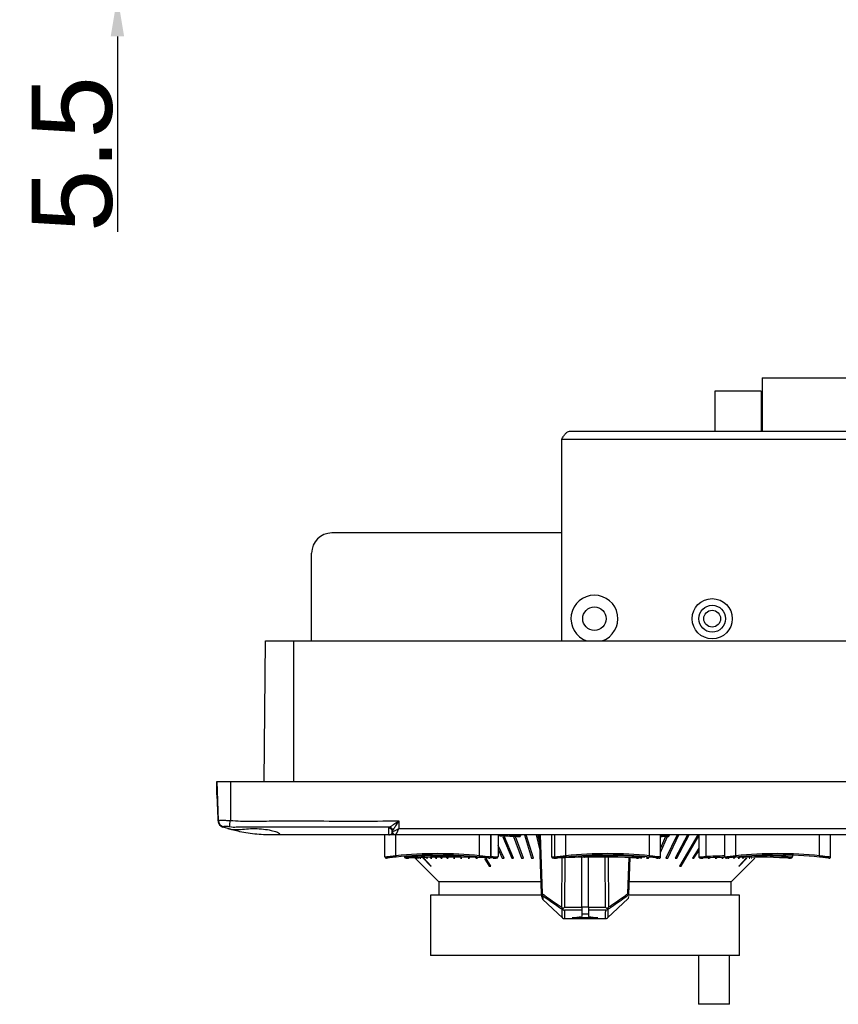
# Model space of a CAD drawing. Header units: millimetres. Extents: x 7146 to 9108, y -1574 to -663.
# Tile 1 of 256: x 7190 to 7313, y -1574 to -1427. Entities that reach past the tile are written whole.
import ezdxf

# ---------------------------------------------------------------- set-up
doc = ezdxf.new("R2010")
doc.units = ezdxf.units.MM
doc.header["$LTSCALE"] = 3
doc.header["$PDSIZE"] = -1
doc.styles.get("Standard").update_dxf_attribs({"font": 'arial.ttf', "height": 12})
doc.dimstyles.new('ISO-25', dxfattribs={"dimtxt": 12, "dimasz": 6, "dimexe": 0.5, "dimexo": 0.625, "dimtad": 1, "dimdec": 1, "dimdsep": 46, "dimtxsty": 'Standard', "dimcen": 0, "dimclrd": 256, "dimclre": 256, "dimadec": 0, "dimazin": 0, "dimtfac": 1, "dimtdec": 1, "dimtmove": 0, "dimatfit": 3, "dimfxl": 1, "dimlwd": 30, "dimlwe": 30, "dimarcsym": 0})

# ---------------------------------------------------------------- blocks, each defined once
blk = doc.blocks.new('*D254')
at = {"lineweight": 30}
for p, q in [((7205.06, -1411.62), (7205.06, -1405.62)), ((7224.81, -1417.62), (7204.56, -1417.62)), ((7205.06, -1417.62), (7205.06, -1423.12)), ((7221.31, -1423.12), (7204.56, -1423.12)), ((7205.06, -1429.12), (7205.06, -1458.31))]:
    blk.add_line(p, q, dxfattribs=at)
for points in [[(7204.06, -1411.62), (7206.06, -1411.62), (7205.06, -1417.62)], [(7204.06, -1429.12), (7206.06, -1429.12), (7205.06, -1423.12)]]:
    blk.add_solid(points)
at = {"layer": 'Defpoints', "color": 0}
for p in [(7225.44, -1417.62), (7205.06, -1423.12), (7221.94, -1423.12)]:
    blk.add_point(p, dxfattribs=at)
at = {"color": 0, "insert": (7198.33, -1446.71), "char_height": 12, "attachment_point": 5, "rotation": 90}
blk.add_mtext('5.5', dxfattribs=at)

msp = doc.modelspace()

# ---------------------------------------------------------------- linework, layer by layer
at = {"linetype": 'Continuous', "lineweight": 30}
for p, q in [((7301.39, -1480.11), (7301.39, -1488.11)), ((7301.39, -1480.11), (7317.49, -1480.11)), ((7294.34, -1482.11), (7294.34, -1488.11)), ((7301.24, -1482.11), (7294.34, -1482.11)), ((7301.24, -1482.11), (7301.24, -1488.11)), ((7272.64, -1488.11), (7457.24, -1488.11)), ((7271.44, -1489.31), (7458.44, -1489.31)), ((7271.44, -1489.31), (7271.44, -1519.41)), ((7271.44, -1503.31), (7237.09, -1503.31)), ((7234.09, -1519.41), (7234.09, -1506.31)), ((7226.98, -1540.41), (7227.17, -1519.41)), ((7227.17, -1519.41), (7231.44, -1519.41)), ((7231.44, -1519.41), (7498.44, -1519.41)), ((7231.44, -1540.41), (7231.44, -1519.41)), ((7219.94, -1542.41), (7219.94, -1540.41)), ((7219.94, -1540.41), (7221.94, -1540.41)), ((7219.94, -1540.41), (7220.14, -1546.26)), ((7221.94, -1540.41), (7507.94, -1540.41)), ((7221.94, -1540.41), (7221.94, -1546.26)), ((7219.94, -1542.41), (7220.06, -1545.94)), ((7221.97, -1547.57), (7220.82, -1547.23)), ((7245.64, -1547.4), (7245.73, -1547.23)), ((7247.14, -1546.32), (7247.14, -1547.45)), ((7229.94, -1548.41), (7227.94, -1548.41)), ((7245.64, -1548.41), (7229.94, -1548.41)), ((7245.04, -1551.69), (7245.04, -1548.41)), ((7246.2, -1547.7), (7246.14, -1547.88)), ((7246.14, -1547.91), (7246.14, -1547.88)), ((7246.14, -1547.88), (7246.14, -1547.91)), ((7350.64, -1548.41), (7246.64, -1548.41)), ((7246.69, -1551.52), (7246.69, -1548.41)), ((7247.14, -1547.45), (7350.14, -1547.45)), ((7259.19, -1551.52), (7259.19, -1548.41)), ((7260.84, -1551.69), (7260.84, -1548.41)), ((7260.89, -1551.65), (7260.89, -1548.41)), ((7261.94, -1548.41), (7261.94, -1551.65)), ((7262.65, -1548.72), (7264, -1551.89)), ((7264.27, -1551.89), (7262.92, -1548.72)), ((7263.57, -1548.41), (7264.29, -1548.45)), ((7264.26, -1548.65), (7265.46, -1551.89)), ((7264.29, -1548.45), (7264.29, -1548.41)), ((7265.74, -1551.89), (7264.55, -1548.66)), ((7265.34, -1548.41), (7265.34, -1548.45)), ((7265.88, -1548.41), (7266.95, -1551.89)), ((7267.24, -1551.89), (7266.16, -1548.41)), ((7267.62, -1548.41), (7268.23, -1550.89)), ((7268.19, -1549.53), (7267.91, -1548.41)), ((7268.45, -1557.17), (7268.15, -1548.41)), ((7268.23, -1548.41), (7268.53, -1557.17)), ((7269.94, -1548.41), (7269.94, -1551.65)), ((7270.44, -1551.69), (7270.44, -1548.41)), ((7272.09, -1551.52), (7272.09, -1548.41)), ((7284.59, -1551.52), (7284.59, -1548.41)), ((7286.24, -1551.69), (7286.24, -1548.41)), ((7286.24, -1548.43), (7286.49, -1548.45)), ((7286.24, -1548.63), (7286.48, -1548.65)), ((7286.98, -1548.66), (7286.24, -1550.4)), ((7286.24, -1551.04), (7287.25, -1548.66)), ((7286.49, -1548.45), (7286.49, -1548.41)), ((7288.7, -1548.41), (7287.03, -1551.89)), ((7287.29, -1551.89), (7288.97, -1548.41)), ((7287.54, -1548.41), (7287.54, -1548.45)), ((7290.27, -1548.41), (7288.4, -1551.89)), ((7288.66, -1551.89), (7290.52, -1548.41)), ((7291.77, -1548.41), (7289.04, -1553.07)), ((7289.28, -1553.07), (7291.94, -1548.55)), ((7291.94, -1548.41), (7291.94, -1551.65)), ((7292.99, -1548.41), (7292.99, -1551.65)), ((7295.84, -1551.69), (7295.84, -1548.41)), ((7297.49, -1551.52), (7297.49, -1548.41)), ((7309.99, -1551.52), (7309.99, -1548.41)), ((7311.64, -1551.69), (7311.64, -1548.41)), ((7262.85, -1551.89), (7261.94, -1550)), ((7247.94, -1551.61), (7247.94, -1551.65)), ((7248.99, -1551.54), (7248.99, -1551.65)), ((7253.03, -1551.41), (7253.03, -1551.52)), ((7253.17, -1551.57), (7253.44, -1551.89)), ((7253.6, -1551.89), (7253.33, -1551.58)), ((7254.09, -1551.6), (7254.32, -1551.89)), ((7254.5, -1551.89), (7254.27, -1551.6)), ((7261.94, -1550.55), (7262.58, -1551.89)), ((7274.63, -1551.52), (7275.03, -1551.52)), ((7275.03, -1551.5), (7275.03, -1551.52)), ((7282.89, -1551.65), (7282.89, -1551.58)), ((7291.94, -1550.41), (7290.99, -1551.89)), ((7291.22, -1551.89), (7291.94, -1550.77)), ((7297.96, -1551.89), (7298.15, -1551.68)), ((7298.71, -1551.63), (7298.47, -1551.89)), ((7298.58, -1551.89), (7298.83, -1551.62)), ((7304.89, -1551.65), (7304.89, -1551.42)), ((7305.94, -1551.45), (7305.94, -1551.65)), ((7249.57, -1551.89), (7253.09, -1555.41)), ((7249.57, -1551.89), (7249.57, -1551.89)), ((7249.61, -1551.89), (7249.63, -1551.89)), ((7249.75, -1551.89), (7249.79, -1551.89)), ((7249.82, -1551.72), (7249.99, -1551.89)), ((7250.05, -1551.89), (7249.87, -1551.72)), ((7249.99, -1551.89), (7250.05, -1551.89)), ((7250.16, -1551.72), (7250.33, -1551.89)), ((7250.4, -1551.89), (7250.23, -1551.72)), ((7250.33, -1551.89), (7250.4, -1551.89)), ((7250.72, -1551.85), (7251.88, -1553.07)), ((7251.97, -1553.07), (7250.81, -1551.85)), ((7251.13, -1551.72), (7251.29, -1551.89)), ((7251.4, -1551.89), (7251.24, -1551.72)), ((7251.29, -1551.89), (7251.4, -1551.89)), ((7251.76, -1551.72), (7251.92, -1551.89)), ((7251.88, -1553.07), (7251.97, -1553.07)), ((7252.05, -1551.89), (7251.89, -1551.72)), ((7251.92, -1551.89), (7252.05, -1551.89)), ((7252.48, -1551.72), (7252.63, -1551.89)), ((7252.78, -1551.89), (7252.63, -1551.72)), ((7252.63, -1551.89), (7252.78, -1551.89)), ((7253.44, -1551.89), (7253.6, -1551.89)), ((7254.32, -1551.89), (7254.5, -1551.89)), ((7255.29, -1551.89), (7255.49, -1551.89)), ((7256.34, -1551.89), (7256.55, -1551.89)), ((7257.46, -1551.89), (7257.68, -1551.89)), ((7257.68, -1551.89), (7257.54, -1551.68)), ((7258.53, -1551.71), (7258.65, -1551.89)), ((7258.65, -1551.89), (7258.88, -1551.89)), ((7258.88, -1551.89), (7258.77, -1551.71)), ((7259.92, -1551.93), (7260.59, -1553.07)), ((7260.84, -1553.07), (7260.17, -1551.93)), ((7260.59, -1553.07), (7260.84, -1553.07)), ((7261.22, -1551.89), (7261.47, -1551.89)), ((7262.58, -1551.89), (7262.85, -1551.89)), ((7264, -1551.89), (7264.27, -1551.89)), ((7265.46, -1551.89), (7265.74, -1551.89)), ((7266.95, -1551.89), (7267.24, -1551.89)), ((7271, -1551.85), (7271, -1551.85)), ((7271.45, -1559.2), (7271.5, -1551.82)), ((7271.92, -1551.8), (7271.87, -1559.2)), ((7274.44, -1559.2), (7274.44, -1551.73)), ((7275.44, -1559.2), (7275.44, -1551.71)), ((7278.01, -1559.2), (7277.96, -1551.71)), ((7278.38, -1551.71), (7278.43, -1559.2)), ((7281.34, -1557.17), (7281.53, -1551.79)), ((7281.61, -1551.79), (7281.42, -1557.35)), ((7282.63, -1551.89), (7282.92, -1551.89)), ((7282.92, -1551.89), (7282.93, -1551.85)), ((7284.2, -1551.71), (7284.14, -1551.89)), ((7284.14, -1551.89), (7284.42, -1551.89)), ((7284.42, -1551.89), (7284.48, -1551.72)), ((7285.6, -1551.89), (7285.87, -1551.89)), ((7287.03, -1551.89), (7287.29, -1551.89)), ((7288.4, -1551.89), (7288.66, -1551.89)), ((7289.04, -1553.07), (7289.28, -1553.07)), ((7290.99, -1551.89), (7291.22, -1551.89)), ((7292.19, -1551.89), (7292.41, -1551.89)), ((7293.33, -1551.89), (7293.53, -1551.89)), ((7294.52, -1551.72), (7294.39, -1551.89)), ((7294.39, -1551.89), (7294.58, -1551.89)), ((7294.58, -1551.89), (7294.71, -1551.72)), ((7295.51, -1551.72), (7295.37, -1551.89)), ((7295.37, -1551.89), (7295.55, -1551.89)), ((7295.55, -1551.89), (7295.69, -1551.72)), ((7296.28, -1551.89), (7296.44, -1551.89)), ((7296.79, -1555.41), (7300.31, -1551.89)), ((7297.22, -1551.75), (7297.1, -1551.89)), ((7297.1, -1551.89), (7297.24, -1551.89)), ((7297.24, -1551.89), (7297.38, -1551.74)), ((7298.02, -1551.69), (7297.83, -1551.89)), ((7297.83, -1551.89), (7297.96, -1551.89)), ((7299.04, -1551.87), (7297.9, -1553.07)), ((7297.9, -1553.07), (7297.99, -1553.07)), ((7297.99, -1553.07), (7299.13, -1551.87)), ((7298.47, -1551.89), (7298.58, -1551.89)), ((7299.47, -1551.89), (7299.55, -1551.89)), ((7299.83, -1551.89), (7299.88, -1551.89)), ((7300.09, -1551.89), (7300.12, -1551.89)), ((7300.25, -1551.89), (7300.27, -1551.89)), ((7300.31, -1551.89), (7300.31, -1551.89)), ((7253.09, -1555.41), (7253.09, -1557.41)), ((7268.39, -1555.41), (7253.09, -1555.41)), ((7296.79, -1555.41), (7281.48, -1555.41)), ((7296.79, -1557.41), (7296.79, -1555.41)), ((7251.84, -1557.41), (7251.84, -1566.41)), ((7268.41, -1557.41), (7251.84, -1557.41)), ((7268.47, -1557.68), (7268.45, -1557.17)), ((7268.61, -1557.51), (7268.63, -1558.04)), ((7281.42, -1557.35), (7281.41, -1557.4)), ((7298.04, -1557.41), (7281.44, -1557.41)), ((7298.04, -1566.41), (7298.04, -1557.41)), ((7268.61, -1558.04), (7271.57, -1560.79)), ((7278.31, -1560.8), (7281.4, -1557.91)), ((7281.41, -1557.61), (7281.4, -1557.89)), ((7274.44, -1559.65), (7271.85, -1559.65)), ((7271.87, -1559.2), (7274.44, -1559.2)), ((7274.44, -1559.17), (7275.44, -1559.17)), ((7274.44, -1559.2), (7274.44, -1559.65)), ((7274.44, -1559.65), (7274.44, -1560.59)), ((7275.44, -1560.27), (7274.44, -1560.27)), ((7275.44, -1559.2), (7278.01, -1559.2)), ((7275.44, -1559.2), (7275.44, -1559.65)), ((7278.03, -1559.65), (7275.44, -1559.65)), ((7275.44, -1559.65), (7275.44, -1560.59)), ((7271.89, -1560.91), (7277.98, -1560.91)), ((7273, -1560.77), (7276.87, -1560.77)), ((7298.04, -1566.41), (7251.84, -1566.41)), ((7291.87, -1566.41), (7291.87, -1573.71)), ((7296.54, -1573.71), (7296.54, -1566.41)), ((7296.54, -1573.71), (7291.87, -1573.71))]:
    msp.add_line(p, q, dxfattribs=at)
at = {"linetype": 'Continuous', "lineweight": 30, "flags": 128}
for points in [[(7220.82, -1547.23), (7220.82, -1547.23), (7220.82, -1547.23), (7220.82, -1547.23), (7220.82, -1547.23), (7220.82, -1547.23)], [(7245.73, -1547.23), (7244.14, -1547.23), (7236.14, -1547.23), (7222.83, -1547.23), (7222.83, -1547.23)], [(7264.29, -1548.45), (7264.29, -1548.49), (7264.28, -1548.52), (7264.28, -1548.56), (7264.28, -1548.59), (7264.28, -1548.62), (7264.28, -1548.63), (7264.28, -1548.64), (7264.28, -1548.65)], [(7286.49, -1548.45), (7286.49, -1548.49), (7286.48, -1548.52), (7286.48, -1548.56), (7286.48, -1548.59), (7286.48, -1548.62), (7286.48, -1548.63), (7286.48, -1548.64), (7286.48, -1548.65)], [(7246.69, -1551.52), (7246.69, -1551.56), (7246.69, -1551.6), (7246.7, -1551.64), (7246.7, -1551.67), (7246.7, -1551.69), (7246.71, -1551.71), (7246.71, -1551.72), (7246.71, -1551.72)], [(7248.99, -1551.65), (7248.99, -1551.69), (7248.99, -1551.72), (7248.99, -1551.76), (7248.99, -1551.79), (7249, -1551.82), (7249, -1551.83), (7249, -1551.84), (7249, -1551.85)], [(7259.19, -1551.52), (7259.18, -1551.56), (7259.18, -1551.6), (7259.18, -1551.64), (7259.17, -1551.67), (7259.17, -1551.69), (7259.17, -1551.71), (7259.17, -1551.72), (7259.17, -1551.72)], [(7260.89, -1551.65), (7260.89, -1551.69), (7260.88, -1551.72), (7260.88, -1551.76), (7260.88, -1551.79), (7260.88, -1551.82), (7260.88, -1551.83), (7260.88, -1551.84), (7260.88, -1551.85)], [(7272.09, -1551.52), (7272.09, -1551.56), (7272.09, -1551.6), (7272.1, -1551.64), (7272.1, -1551.67), (7272.1, -1551.69), (7272.11, -1551.71), (7272.11, -1551.72), (7272.11, -1551.72)], [(7282.89, -1551.65), (7282.89, -1551.69), (7282.88, -1551.72), (7282.88, -1551.76), (7282.88, -1551.79), (7282.88, -1551.82), (7282.88, -1551.83), (7282.88, -1551.84), (7282.88, -1551.85)], [(7284.59, -1551.52), (7284.58, -1551.56), (7284.58, -1551.6), (7284.58, -1551.64), (7284.57, -1551.67), (7284.57, -1551.69), (7284.57, -1551.71), (7284.57, -1551.72), (7284.57, -1551.72)], [(7292.99, -1551.65), (7292.99, -1551.69), (7292.99, -1551.72), (7292.99, -1551.76), (7292.99, -1551.79), (7293, -1551.82), (7293, -1551.83), (7293, -1551.84), (7293, -1551.85)], [(7297.49, -1551.52), (7297.49, -1551.56), (7297.49, -1551.6), (7297.5, -1551.64), (7297.5, -1551.67), (7297.5, -1551.69), (7297.51, -1551.71), (7297.51, -1551.72), (7297.51, -1551.72)], [(7304.89, -1551.65), (7304.89, -1551.69), (7304.88, -1551.72), (7304.88, -1551.76), (7304.88, -1551.79), (7304.88, -1551.82), (7304.88, -1551.83), (7304.88, -1551.84), (7304.88, -1551.85)], [(7309.99, -1551.52), (7309.98, -1551.56), (7309.98, -1551.6), (7309.98, -1551.64), (7309.97, -1551.67), (7309.97, -1551.69), (7309.97, -1551.71), (7309.97, -1551.72), (7309.97, -1551.72)]]:
    msp.add_lwpolyline(points, dxfattribs=at)
at = {"linetype": 'Continuous', "lineweight": 30}
for centre, radius in [((7293.94, -1516.11), 3), ((7276.34, -1516.11), 1.75), ((7293.94, -1516.11), 2), ((7293.94, -1516.11), 1.25)]:
    msp.add_circle(centre, radius, dxfattribs=at)
for centre, radius, start, end in [((7237.09, -1506.31), 3, 90, 180), ((7276.34, -1516.11), 3.5, 289.463, 250.537), ((7221.05, -1545.9), 0.99, 182.0147, 202.331), ((7221.06, -1545.96), 1, 182, 201.4551), ((7221.14, -1546.22), 0.995, 182.1229, 257.4414), ((7221.14, -1546.29), 1, 182, 251.2006), ((7127.74, -1535.67), 94.79, 353.017, 353.5855), ((7245.66, -1547.77), 0.543, 7.4953, 82.5385), ((7245.65, -1547.89), 0.489, 1.3505, 91.2914), ((7246.64, -1547.91), 0.5, 180.0526, 269.9816), ((7246.64, -1547.91), 0.5, 180, 270), ((7258.34, -1671.03), 122.52, 87.2211, 88.3163), ((7252.94, -1614.07), 62.86, 84.2938, 95.7062), ((7252.94, -1614.07), 62.66, 84.2938, 95.7062), ((7248.14, -1551.65), 0.2, 180.0428, 227.7766), ((7254.94, -1674.23), 122.72, 90.8915, 92.7789), ((7254.94, -1674.23), 122.72, 89.3041, 90.8915), ((7278.34, -1614.07), 62.86, 84.2938, 95.7062), ((7278.34, -1614.07), 62.66, 84.2938, 95.7062), ((7276.94, -1674.23), 122.72, 87.2211, 90.8915), ((7292.14, -1551.65), 0.2, 180.0428, 227.7766), ((7298.94, -1674.23), 122.72, 91.4474, 92.7789), ((7303.74, -1614.07), 62.86, 84.2938, 95.7062), ((7303.74, -1614.07), 62.66, 84.2938, 95.7062), ((7298.94, -1674.23), 122.72, 87.2211, 89.3741), ((7245.24, -1551.69), 0.2, 180, 277.0361), ((7254.94, -1674.23), 122.52, 90.9888, 92.7789), ((7254.94, -1674.23), 122.52, 87.3539, 90.9888), ((7260.64, -1551.69), 0.2, 262.9639, 0), ((7270.64, -1551.69), 0.2, 180, 277.0361), ((7276.94, -1674.23), 122.52, 90.9888, 92.7789), ((7276.94, -1674.23), 122.52, 87.2211, 90.9888), ((7286.04, -1551.69), 0.2, 262.9639, 0), ((7298.94, -1674.23), 122.52, 91.4463, 92.7789), ((7296.04, -1551.69), 0.2, 180, 277.0361), ((7298.94, -1674.23), 122.52, 87.2211, 90.5946), ((7311.44, -1551.69), 0.2, 262.9639, 0), ((7268.49, -1556.32), 0.854, 267.2892, 272.7108), ((7268.95, -1557.15), 0.493, 182.0502, 227.3386), ((7268.92, -1557.26), 0.395, 166.1357, 219.3066), ((7268.97, -1557.69), 0.5, 182, 225.2555), ((7271.89, -1560.41), 0.5, 226.9736, 270.0011), ((7277.98, -1560.41), 0.5, 269.9722, 312.9905)]:
    msp.add_arc(centre, radius, start, end, dxfattribs=at)
for centre, major_axis, ratio, start_param, end_param in [((7247.14, -1547.41), (1, 0.5), 0.027921, 3.162535, 4.698424), ((7247.14, -1547.91), (1, 0), 0.01745, 3.141593, 3.176499), ((7247.14, -1547.41), (0.5, 1), 0.013963, 3.148571, 4.684461), ((7271.87, -1559.17), (0.503, 0.5), 0.036975, 4.086389, 4.675669), ((7278.01, -1559.17), (0.503, -0.5), 0.036975, 4.749109, 5.338389), ((7270.22, -1500.05), (0, 60.86), 0.673462, 3.209424, 3.244542), ((7279.65, -1500.05), (0, 60.86), 0.673462, 3.038643, 3.073761)]:
    msp.add_ellipse(centre, major_axis=major_axis, ratio=ratio, start_param=start_param, end_param=end_param, dxfattribs=at)
for points, knots in [([(7271.44, -1489.31), (7271.54, -1489.16), (7271.74, -1488.84), (7272.04, -1488.44), (7272.34, -1488.17), (7272.54, -1488.13), (7272.64, -1488.11)], [0, 0, 0, 0, 0.249999, 0.500002, 0.750001, 1, 1, 1, 1]), ([(7220.14, -1546.26), (7220.16, -1546.25), (7220.2, -1546.23), (7220.5, -1546.22), (7220.95, -1546.22), (7221.45, -1546.24), (7221.79, -1546.25), (7221.94, -1546.26)], [0, 0, 0, 0, 0.2118294, 0.424125, 0.6360012, 0.8475679, 1, 1, 1, 1]), ([(7220.82, -1547.23), (7220.72, -1547.19), (7220.51, -1547.09), (7220.29, -1546.83), (7220.17, -1546.56), (7220.15, -1546.39), (7220.14, -1546.32)], [0, 0, 0, 0, 0.278808, 0.55761, 0.836408, 1, 1, 1, 1]), ([(7220.92, -1547.19), (7220.9, -1547.21), (7220.89, -1547.23), (7220.82, -1547.23), (7220.82, -1547.23)], [0, 0, 0, 0, 0.999939, 1, 1, 1, 1]), ([(7221.83, -1547.19), (7221.76, -1547.19), (7221.59, -1547.17), (7221.34, -1547.16), (7221.12, -1547.16), (7220.96, -1547.17), (7220.93, -1547.18), (7220.92, -1547.19)], [0, 0, 0, 0, 0.149889, 0.362101, 0.576904, 0.790818, 1, 1, 1, 1]), ([(7222.83, -1547.23), (7222.83, -1547.23), (7222.55, -1547.37), (7222.19, -1547.28), (7221.83, -1547.19)], [0, 0, 0, 0, 0.000073, 1, 1, 1, 1]), ([(7221.94, -1546.26), (7222.96, -1546.31), (7225.02, -1546.42), (7229.14, -1546.26), (7236.52, -1546.36), (7242.86, -1546.34), (7247.14, -1546.32)], [0, 0, 0, 0, 0.1224343, 0.245197, 0.4905531, 1, 1, 1, 1]), ([(7245.73, -1547.23), (7245.81, -1547.19), (7245.99, -1547.08), (7246.43, -1546.79), (7246.83, -1546.52), (7247.09, -1546.35), (7247.13, -1546.32), (7247.14, -1546.32)], [0, 0, 0, 0, 0.212378, 0.503829, 0.913915, 0.995831, 1, 1, 1, 1]), ([(7247.14, -1546.32), (7247.14, -1546.32), (7247.11, -1546.37), (7246.93, -1546.62), (7246.67, -1547.02), (7246.37, -1547.46), (7246.25, -1547.63), (7246.2, -1547.7)], [0, 0, 0, 0, 0.004174, 0.086087, 0.496169, 0.787621, 1, 1, 1, 1]), ([(7229.34, -1548.27), (7229.29, -1548.21), (7229.21, -1548.09), (7228.53, -1547.84), (7227.53, -1547.61), (7226.28, -1547.47), (7224.96, -1547.44), (7223.71, -1547.59), (7222.65, -1547.63), (7221.89, -1547.59), (7221.5, -1547.44), (7221.54, -1547.46), (7221.99, -1547.59), (7222.8, -1547.81), (7223.92, -1548.05), (7225.24, -1548.26), (7226.58, -1548.38), (7227.77, -1548.41), (7228.69, -1548.41), (7229.25, -1548.39), (7229.31, -1548.3), (7229.34, -1548.27)], [0, 0, 0, 0, 0.054212, 0.108388, 0.163366, 0.217935, 0.270521, 0.321734, 0.374459, 0.425928, 0.477594, 0.530559, 0.581759, 0.634078, 0.688354, 0.743418, 0.797551, 0.850518, 0.903237, 0.956581, 1, 1, 1, 1]), ([(7245.64, -1548.41), (7245.64, -1548.41), (7245.64, -1548.41), (7245.64, -1548.3), (7245.64, -1547.9), (7245.64, -1547.52), (7245.64, -1547.4)], [0, 0, 0, 0, 0.000009, 0.403624, 0.805133, 1, 1, 1, 1]), ([(7245.64, -1548.41), (7245.64, -1548.41), (7245.71, -1548.41), (7245.79, -1548.39), (7245.93, -1548.32), (7246.06, -1548.21), (7246.13, -1548.04), (7246.14, -1547.93), (7246.14, -1547.91)], [0, 0, 0, 0, 0.004418, 0.305429, 0.356755, 0.65554, 0.950375, 1, 1, 1, 1]), ([(7246.42, -1548.41), (7246.33, -1548.41), (7246.22, -1548.41), (7245.95, -1548.41), (7245.78, -1548.41), (7245.64, -1548.41), (7245.64, -1548.41)], [0, 0, 0, 0, 0.431819, 0.51374, 0.993028, 1, 1, 1, 1]), ([(7264.81, -1548.66), (7264.81, -1548.66), (7264.75, -1548.66), (7264.56, -1548.66), (7264.37, -1548.65), (7264.28, -1548.65)], [0, 0, 0, 0, 0.016646, 0.508343, 1, 1, 1, 1]), ([(7264.29, -1548.45), (7264.4, -1548.45), (7264.64, -1548.46), (7264.96, -1548.46), (7265.19, -1548.46), (7265.32, -1548.46), (7265.33, -1548.45), (7265.34, -1548.45)], [0, 0, 0, 0, 0.2144729, 0.4289955, 0.6432564, 0.8573745, 1, 1, 1, 1]), ([(7264.81, -1548.66), (7264.86, -1548.66), (7265, -1548.66), (7265.09, -1548.66), (7265.16, -1548.65), (7265.2, -1548.64), (7265.25, -1548.62), (7265.3, -1548.57), (7265.33, -1548.51), (7265.33, -1548.47), (7265.34, -1548.45)], [0, 0, 0, 0, 0.174812, 0.532551, 0.650769, 0.7199, 0.786618, 0.854471, 0.930528, 1, 1, 1, 1]), ([(7287.01, -1548.66), (7287.01, -1548.66), (7286.95, -1548.66), (7286.76, -1548.66), (7286.57, -1548.65), (7286.48, -1548.65)], [0, 0, 0, 0, 0.016655, 0.508342, 1, 1, 1, 1]), ([(7286.49, -1548.45), (7286.6, -1548.45), (7286.84, -1548.46), (7287.16, -1548.46), (7287.39, -1548.46), (7287.52, -1548.46), (7287.53, -1548.45), (7287.54, -1548.45)], [0, 0, 0, 0, 0.214468, 0.428995, 0.643256, 0.857374, 1, 1, 1, 1]), ([(7287.01, -1548.66), (7287.06, -1548.66), (7287.2, -1548.66), (7287.29, -1548.66), (7287.36, -1548.65), (7287.4, -1548.64), (7287.45, -1548.62), (7287.5, -1548.57), (7287.53, -1548.51), (7287.53, -1548.47), (7287.54, -1548.45)], [0, 0, 0, 0, 0.174812, 0.53255, 0.650771, 0.719902, 0.786615, 0.854474, 0.930528, 1, 1, 1, 1]), ([(7245.04, -1551.69), (7245.06, -1551.68), (7245.09, -1551.68), (7245.37, -1551.65), (7245.79, -1551.61), (7246.25, -1551.56), (7246.56, -1551.54), (7246.69, -1551.52)], [0, 0, 0, 0, 0.213038, 0.425979, 0.63962, 0.854651, 1, 1, 1, 1]), ([(7247.94, -1551.65), (7247.94, -1551.65), (7247.93, -1551.68), (7247.95, -1551.73), (7247.99, -1551.78), (7248.03, -1551.82), (7248.06, -1551.83), (7248.09, -1551.85), (7248.13, -1551.85), (7248.17, -1551.86), (7248.24, -1551.86), (7248.28, -1551.86)], [0, 0, 0, 0, 0.015447, 0.130863, 0.222999, 0.302771, 0.374564, 0.44477, 0.538994, 0.749886, 1, 1, 1, 1]), ([(7247.94, -1551.65), (7247.94, -1551.65), (7247.93, -1551.68), (7247.95, -1551.73), (7247.99, -1551.78), (7248.03, -1551.82), (7248.06, -1551.83), (7248.1, -1551.85), (7248.13, -1551.85), (7248.21, -1551.86), (7248.33, -1551.86), (7248.49, -1551.86), (7248.54, -1551.86)], [0, 0, 0, 0, 0.013194, 0.086181, 0.144312, 0.194817, 0.240254, 0.284928, 0.345826, 0.48518, 0.827174, 1, 1, 1, 1]), ([(7247.94, -1551.65), (7247.95, -1551.65), (7247.97, -1551.66), (7248.15, -1551.66), (7248.42, -1551.66), (7248.71, -1551.66), (7248.91, -1551.65), (7248.99, -1551.65)], [0, 0, 0, 0, 0.2144689, 0.4289943, 0.6432552, 0.8573775, 1, 1, 1, 1]), ([(7252.82, -1551.72), (7252.85, -1551.72), (7252.9, -1551.71), (7252.97, -1551.67), (7253, -1551.61), (7253.02, -1551.56), (7253.03, -1551.53), (7253.03, -1551.52)], [0, 0, 0, 0, 0.332482, 0.576138, 0.752668, 0.891501, 1, 1, 1, 1]), ([(7252.82, -1551.72), (7252.85, -1551.72), (7252.9, -1551.71), (7252.97, -1551.67), (7253, -1551.61), (7253.02, -1551.56), (7253.03, -1551.53), (7253.03, -1551.52)], [0, 0, 0, 0, 0.332482, 0.576138, 0.752668, 0.891501, 1, 1, 1, 1]), ([(7259.19, -1551.52), (7259.37, -1551.54), (7259.75, -1551.57), (7260.24, -1551.62), (7260.62, -1551.66), (7260.81, -1551.68), (7260.83, -1551.69), (7260.84, -1551.69)], [0, 0, 0, 0, 0.216098, 0.432228, 0.648161, 0.862992, 1, 1, 1, 1]), ([(7260.89, -1551.65), (7261, -1551.65), (7261.24, -1551.66), (7261.56, -1551.66), (7261.79, -1551.66), (7261.92, -1551.66), (7261.93, -1551.65), (7261.94, -1551.65)], [0, 0, 0, 0, 0.214469, 0.428994, 0.643255, 0.857377, 1, 1, 1, 1]), ([(7261.41, -1551.86), (7261.46, -1551.86), (7261.6, -1551.86), (7261.69, -1551.86), (7261.76, -1551.85), (7261.8, -1551.84), (7261.85, -1551.82), (7261.9, -1551.77), (7261.93, -1551.71), (7261.93, -1551.67), (7261.94, -1551.65)], [0, 0, 0, 0, 0.174807, 0.532542, 0.65076, 0.719891, 0.786596, 0.854449, 0.930529, 1, 1, 1, 1]), ([(7269.94, -1551.65), (7269.94, -1551.65), (7269.93, -1551.68), (7269.95, -1551.73), (7269.99, -1551.78), (7270.03, -1551.82), (7270.06, -1551.83), (7270.1, -1551.85), (7270.13, -1551.85), (7270.21, -1551.86), (7270.33, -1551.86), (7270.49, -1551.86), (7270.54, -1551.86)], [0, 0, 0, 0, 0.013194, 0.086181, 0.144312, 0.194817, 0.240254, 0.284928, 0.345826, 0.48518, 0.827174, 1, 1, 1, 1]), ([(7269.94, -1551.65), (7269.95, -1551.65), (7269.97, -1551.66), (7270.16, -1551.66), (7270.32, -1551.66), (7270.43, -1551.66), (7270.44, -1551.66)], [0, 0, 0, 0, 0.330809, 0.661706, 0.9922, 1, 1, 1, 1]), ([(7270.44, -1551.69), (7270.46, -1551.68), (7270.49, -1551.68), (7270.77, -1551.65), (7271.19, -1551.61), (7271.65, -1551.56), (7271.96, -1551.54), (7272.09, -1551.52)], [0, 0, 0, 0, 0.213037, 0.425978, 0.639619, 0.854649, 1, 1, 1, 1]), ([(7274.82, -1551.72), (7274.85, -1551.72), (7274.9, -1551.71), (7274.97, -1551.67), (7275, -1551.61), (7275.02, -1551.56), (7275.03, -1551.53), (7275.03, -1551.52)], [0, 0, 0, 0, 0.332482, 0.576138, 0.752668, 0.891501, 1, 1, 1, 1]), ([(7274.82, -1551.72), (7274.85, -1551.72), (7274.9, -1551.71), (7274.97, -1551.67), (7275, -1551.61), (7275.02, -1551.56), (7275.03, -1551.53), (7275.03, -1551.52)], [0, 0, 0, 0, 0.332482, 0.576138, 0.752668, 0.891501, 1, 1, 1, 1]), ([(7282.89, -1551.65), (7283, -1551.65), (7283.24, -1551.66), (7283.56, -1551.66), (7283.79, -1551.66), (7283.92, -1551.66), (7283.93, -1551.65), (7283.94, -1551.65)], [0, 0, 0, 0, 0.214469, 0.428994, 0.643255, 0.857377, 1, 1, 1, 1]), ([(7284.59, -1551.52), (7284.77, -1551.54), (7285.15, -1551.57), (7285.64, -1551.62), (7286.02, -1551.66), (7286.21, -1551.68), (7286.23, -1551.69), (7286.24, -1551.69)], [0, 0, 0, 0, 0.216098, 0.432228, 0.64816, 0.862992, 1, 1, 1, 1]), ([(7291.94, -1551.65), (7291.94, -1551.65), (7291.93, -1551.68), (7291.95, -1551.73), (7291.99, -1551.78), (7292.03, -1551.82), (7292.06, -1551.83), (7292.09, -1551.85), (7292.13, -1551.85), (7292.17, -1551.86), (7292.24, -1551.86), (7292.28, -1551.86)], [0, 0, 0, 0, 0.015447, 0.130863, 0.222999, 0.302771, 0.374564, 0.44477, 0.538994, 0.749886, 1, 1, 1, 1]), ([(7291.94, -1551.65), (7291.94, -1551.65), (7291.93, -1551.68), (7291.95, -1551.73), (7291.99, -1551.78), (7292.03, -1551.82), (7292.06, -1551.83), (7292.1, -1551.85), (7292.13, -1551.85), (7292.21, -1551.86), (7292.33, -1551.86), (7292.49, -1551.86), (7292.54, -1551.86)], [0, 0, 0, 0, 0.013194, 0.086183, 0.14431, 0.194816, 0.240252, 0.284927, 0.345825, 0.485179, 0.827173, 1, 1, 1, 1]), ([(7291.94, -1551.65), (7291.95, -1551.65), (7291.97, -1551.66), (7292.15, -1551.66), (7292.42, -1551.66), (7292.71, -1551.66), (7292.91, -1551.65), (7292.99, -1551.65)], [0, 0, 0, 0, 0.214469, 0.428995, 0.643259, 0.857377, 1, 1, 1, 1]), ([(7295.84, -1551.69), (7295.86, -1551.68), (7295.89, -1551.68), (7296.17, -1551.65), (7296.59, -1551.61), (7297.05, -1551.56), (7297.36, -1551.54), (7297.49, -1551.52)], [0, 0, 0, 0, 0.213038, 0.425979, 0.639618, 0.854649, 1, 1, 1, 1]), ([(7304.89, -1551.65), (7305, -1551.65), (7305.24, -1551.66), (7305.56, -1551.66), (7305.79, -1551.66), (7305.92, -1551.66), (7305.93, -1551.65), (7305.94, -1551.65)], [0, 0, 0, 0, 0.2144691, 0.4289948, 0.643256, 0.8573768, 1, 1, 1, 1]), ([(7305.41, -1551.86), (7305.46, -1551.86), (7305.6, -1551.86), (7305.69, -1551.86), (7305.76, -1551.85), (7305.8, -1551.84), (7305.85, -1551.82), (7305.9, -1551.77), (7305.93, -1551.71), (7305.93, -1551.67), (7305.94, -1551.65)], [0, 0, 0, 0, 0.174806, 0.532548, 0.650763, 0.719889, 0.786594, 0.854447, 0.93053, 1, 1, 1, 1]), ([(7309.99, -1551.52), (7310.17, -1551.54), (7310.55, -1551.57), (7311.04, -1551.62), (7311.42, -1551.66), (7311.61, -1551.68), (7311.63, -1551.69), (7311.64, -1551.69)], [0, 0, 0, 0, 0.216099, 0.432226, 0.648161, 0.862992, 1, 1, 1, 1]), ([(7246.71, -1551.72), (7246.6, -1551.73), (7246.33, -1551.76), (7245.92, -1551.81), (7245.56, -1551.85), (7245.31, -1551.88), (7245.28, -1551.88), (7245.26, -1551.88)], [0, 0, 0, 0, 0.145196, 0.360079, 0.573716, 0.786778, 1, 1, 1, 1]), ([(7249, -1551.85), (7248.93, -1551.85), (7248.78, -1551.85), (7248.61, -1551.86), (7248.54, -1551.86), (7248.54, -1551.86)], [0, 0, 0, 0, 0.392888, 0.982596, 1, 1, 1, 1]), ([(7260.61, -1551.88), (7260.61, -1551.88), (7260.59, -1551.88), (7260.42, -1551.86), (7260.09, -1551.82), (7259.66, -1551.77), (7259.33, -1551.74), (7259.17, -1551.72)], [0, 0, 0, 0, 0.137129, 0.352112, 0.56809, 0.78412, 1, 1, 1, 1]), ([(7261.41, -1551.86), (7261.41, -1551.86), (7261.35, -1551.86), (7261.16, -1551.86), (7260.97, -1551.85), (7260.88, -1551.85)], [0, 0, 0, 0, 0.016653, 0.508344, 1, 1, 1, 1]), ([(7270.28, -1551.86), (7270.28, -1551.86), (7270.31, -1551.86), (7270.41, -1551.86), (7270.52, -1551.86), (7270.55, -1551.86)], [0, 0, 0, 0, 0.00296, 0.7595594, 1, 1, 1, 1]), ([(7271, -1551.85), (7270.93, -1551.85), (7270.78, -1551.85), (7270.61, -1551.86), (7270.54, -1551.86), (7270.54, -1551.86)], [0, 0, 0, 0, 0.392888, 0.982596, 1, 1, 1, 1]), ([(7272.11, -1551.72), (7272, -1551.73), (7271.73, -1551.76), (7271.32, -1551.81), (7270.96, -1551.85), (7270.71, -1551.88), (7270.68, -1551.88), (7270.66, -1551.88)], [0, 0, 0, 0, 0.145195, 0.360082, 0.573716, 0.786778, 1, 1, 1, 1]), ([(7283.41, -1551.86), (7283.41, -1551.86), (7283.35, -1551.86), (7283.16, -1551.86), (7282.97, -1551.85), (7282.88, -1551.85)], [0, 0, 0, 0, 0.016653, 0.508344, 1, 1, 1, 1]), ([(7286.01, -1551.88), (7286.01, -1551.88), (7285.99, -1551.88), (7285.82, -1551.86), (7285.49, -1551.82), (7285.06, -1551.77), (7284.73, -1551.74), (7284.57, -1551.72)], [0, 0, 0, 0, 0.137129, 0.352111, 0.56809, 0.784116, 1, 1, 1, 1]), ([(7293, -1551.85), (7292.93, -1551.85), (7292.78, -1551.85), (7292.61, -1551.86), (7292.54, -1551.86), (7292.54, -1551.86)], [0, 0, 0, 0, 0.392888, 0.982596, 1, 1, 1, 1]), ([(7297.51, -1551.72), (7297.4, -1551.73), (7297.13, -1551.76), (7296.72, -1551.81), (7296.36, -1551.85), (7296.11, -1551.88), (7296.08, -1551.88), (7296.06, -1551.88)], [0, 0, 0, 0, 0.1451926, 0.3600764, 0.5737167, 0.7867774, 1, 1, 1, 1]), ([(7305.41, -1551.86), (7305.41, -1551.86), (7305.35, -1551.86), (7305.16, -1551.86), (7304.97, -1551.85), (7304.88, -1551.85)], [0, 0, 0, 0, 0.016653, 0.508344, 1, 1, 1, 1]), ([(7311.41, -1551.88), (7311.41, -1551.88), (7311.39, -1551.88), (7311.22, -1551.86), (7310.89, -1551.82), (7310.46, -1551.77), (7310.13, -1551.74), (7309.97, -1551.72)], [0, 0, 0, 0, 0.137129, 0.352112, 0.568088, 0.784117, 1, 1, 1, 1]), ([(7268.53, -1557.17), (7268.66, -1557.26), (7269.16, -1557.63), (7270.05, -1558.27), (7270.9, -1558.84), (7271.37, -1559.15), (7271.45, -1559.2)], [0, 0, 0, 0, 0.128944, 0.522701, 0.916526, 1, 1, 1, 1]), ([(7271.51, -1559.53), (7271.43, -1559.48), (7270.97, -1559.18), (7270.13, -1558.61), (7269.24, -1557.98), (7268.74, -1557.61), (7268.61, -1557.51)], [0, 0, 0, 0, 0.077641, 0.473947, 0.870223, 1, 1, 1, 1]), ([(7281.41, -1557.4), (7281.24, -1557.53), (7280.68, -1557.94), (7279.75, -1558.61), (7278.9, -1559.18), (7278.44, -1559.48), (7278.37, -1559.53)], [0, 0, 0, 0, 0.173057, 0.549639, 0.926158, 1, 1, 1, 1]), ([(7278.43, -1559.2), (7278.51, -1559.15), (7278.97, -1558.84), (7279.82, -1558.27), (7280.71, -1557.63), (7281.22, -1557.26), (7281.34, -1557.17)], [0, 0, 0, 0, 0.0835414, 0.4772989, 0.8710836, 1, 1, 1, 1]), ([(7281.42, -1557.35), (7281.41, -1557.31), (7281.4, -1557.25), (7281.35, -1557.19), (7281.34, -1557.17), (7281.34, -1557.17)], [0, 0, 0, 0, 0.7535717, 0.986192, 1, 1, 1, 1]), ([(7271.45, -1559.2), (7271.45, -1559.2), (7271.48, -1559.29), (7271.54, -1559.38), (7271.59, -1559.47)], [0, 0, 0, 0, 0.013852, 1, 1, 1, 1]), ([(7271.51, -1559.53), (7271.51, -1559.53), (7271.54, -1559.54), (7271.57, -1559.54), (7271.6, -1559.54)], [0, 0, 0, 0, 0.01752, 1, 1, 1, 1]), ([(7271.55, -1560.78), (7271.55, -1560.67), (7271.54, -1560.52), (7271.52, -1559.74), (7271.51, -1559.53)], [0, 0, 0, 0, 0.7218328, 1, 1, 1, 1]), ([(7271.59, -1559.47), (7271.59, -1559.48), (7271.59, -1559.51), (7271.6, -1559.53), (7271.6, -1559.54)], [0, 0, 0, 0, 0.401823, 1, 1, 1, 1]), ([(7271.6, -1559.54), (7271.62, -1559.56), (7271.7, -1559.61), (7271.79, -1559.64), (7271.85, -1559.65), (7271.85, -1559.65)], [0, 0, 0, 0, 0.261394, 0.987365, 1, 1, 1, 1]), ([(7271.85, -1559.65), (7271.86, -1559.87), (7271.88, -1560.63), (7271.89, -1560.91), (7271.89, -1560.91), (7271.89, -1560.91)], [0, 0, 0, 0, 0.279905, 0.999999, 1, 1, 1, 1]), ([(7277.98, -1560.91), (7277.99, -1560.8), (7277.99, -1560.65), (7278.02, -1559.87), (7278.03, -1559.65)], [0, 0, 0, 0, 0.722426, 1, 1, 1, 1]), ([(7278.03, -1559.65), (7278.03, -1559.65), (7278.09, -1559.64), (7278.17, -1559.61), (7278.25, -1559.56), (7278.27, -1559.54)], [0, 0, 0, 0, 0.012635, 0.738596, 1, 1, 1, 1]), ([(7278.27, -1559.54), (7278.28, -1559.53), (7278.28, -1559.51), (7278.28, -1559.48), (7278.29, -1559.47)], [0, 0, 0, 0, 0.592706, 1, 1, 1, 1]), ([(7278.27, -1559.54), (7278.3, -1559.54), (7278.34, -1559.54), (7278.37, -1559.53), (7278.37, -1559.53)], [0, 0, 0, 0, 0.98248, 1, 1, 1, 1]), ([(7278.29, -1559.47), (7278.34, -1559.38), (7278.39, -1559.29), (7278.42, -1559.2), (7278.43, -1559.2)], [0, 0, 0, 0, 0.986155, 1, 1, 1, 1]), ([(7278.37, -1559.53), (7278.36, -1559.74), (7278.33, -1560.52), (7278.33, -1560.67), (7278.32, -1560.78)], [0, 0, 0, 0, 0.2758163, 1, 1, 1, 1])]:
    msp.add_open_spline(points, degree=3, knots=knots, dxfattribs=at)

# ---------------------------------------------------------------- dimensions: what is measured, and where the dimension line sits
dim = msp.add_linear_dim(base=(7205.06, -1423.12), p1=(7225.44, -1417.62), p2=(7221.94, -1423.12), angle=90, dimstyle='ISO-25')
dim.commit()
dim.dimension.update_dxf_attribs({"geometry": '*D254', "text_midpoint": (7198.33, -1446.71)})

doc.saveas('drawing.dxf')
